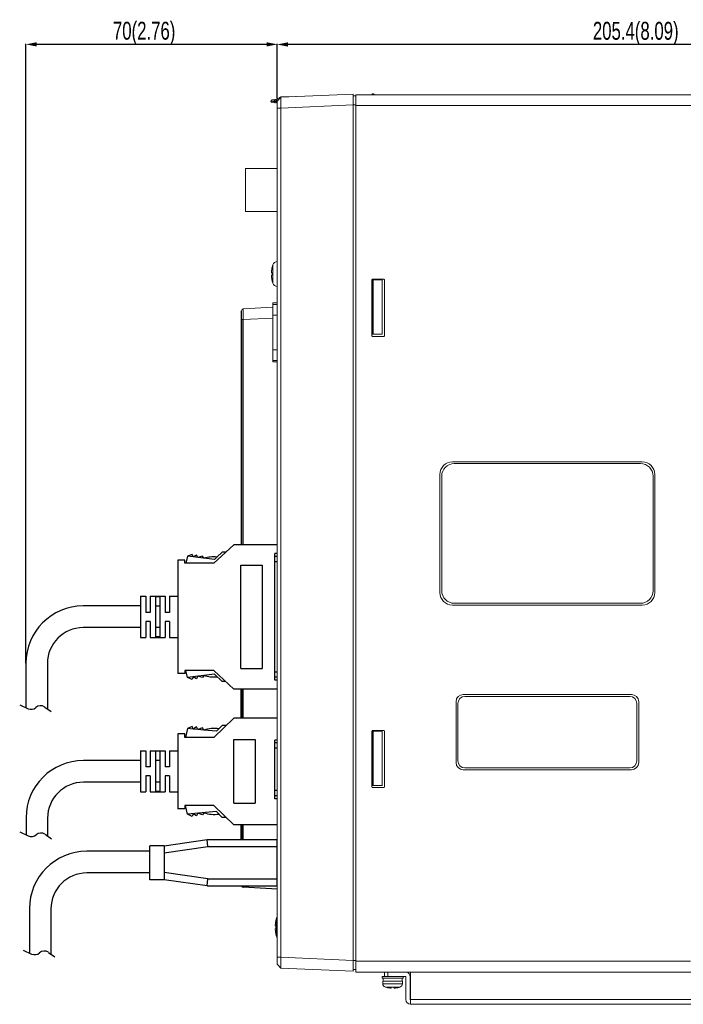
# Model space of a CAD drawing. Header units: millimetres. Extents: x -641 to 119, y -160 to 916.
# Tile 61 of 63: x -263 to -78, y 323 to 598. Entities that reach past the tile are written whole.
import ezdxf

# ---------------------------------------------------------------- set-up
doc = ezdxf.new("R2010")
doc.units = ezdxf.units.MM
doc.header["$LTSCALE"] = 32.67
doc.linetypes.add('CENTER', pattern=[0.6, 0.375, -0.075, 0.075, -0.075])
doc.layers.get('0').update_dxf_attribs({"linetype": 'CONTINUOUS'})
doc.layers.add('02___PRT_ALL_AXES', color=7, linetype='CONTINUOUS')
doc.layers.add('DEFAULT_1', color=7, linetype='CENTER')
doc.styles.get("Standard").update_dxf_attribs({"font": 'txt', "width": 0.7})

msp = doc.modelspace()

# ---------------------------------------------------------------- linework, layer by layer
at = {"color": 7, "linetype": 'Continuous'}
for p, q in [((-261.17, 418.18), (-261.17, 591.15)), ((-193.96, 590.97), (-258.17, 590.97)), ((-190.96, 575.84), (-190.96, 591.15)), ((-190.96, 577.05), (-190.96, 591.12)), ((11.44, 590.94), (-187.96, 590.94)), ((-200.96, 451.23), (-200.96, 516.59)), ((-200.49, 451.23), (-200.49, 514.1)), ((-191.66, 413.38), (-191.66, 448.78)), ((-190.96, 448.78), (-191.66, 448.78)), ((-190.96, 448.76), (-191.66, 448.76)), ((-190.96, 447.95), (-191.66, 447.95)), ((-190.96, 446.48), (-191.66, 446.48)), ((-190.96, 415.67), (-191.66, 415.67)), ((-190.96, 414.2), (-191.66, 414.2)), ((-190.96, 413.4), (-191.66, 413.4)), ((-190.96, 413.38), (-191.66, 413.38)), ((-201.03, 402.83), (-201.03, 410.93)), ((-200.96, 402.83), (-200.96, 410.93)), ((-200.56, 402.83), (-200.56, 410.93)), ((-200.49, 402.83), (-200.49, 410.93)), ((-191.66, 380.25), (-191.66, 396.69)), ((-190.96, 396.69), (-191.66, 396.69)), ((-190.96, 396.67), (-191.66, 396.67)), ((-190.96, 395.87), (-191.66, 395.87)), ((-190.96, 394.4), (-191.66, 394.4)), ((-190.96, 382.55), (-191.66, 382.55)), ((-190.96, 381.08), (-191.66, 381.08)), ((-190.96, 380.27), (-191.66, 380.27)), ((-190.96, 380.25), (-191.66, 380.25)), ((-201.03, 368.93), (-201.03, 373.03)), ((-200.96, 368.93), (-200.96, 373.03)), ((-200.56, 368.93), (-200.56, 373.03)), ((-200.49, 368.93), (-200.49, 373.03)), ((-190.96, 355.06), (-200.49, 355.56))]:
    msp.add_line(p, q, dxfattribs=at)
at = {"color": 7, "linetype": 'Continuous', "lineweight": 0}
for p, q in [((-192.45, 575.44), (-191.14, 575.58)), ((-191.14, 574.61), (-192.45, 574.75)), ((-191.81, 575.19), (-191.81, 575)), ((-191.05, 574.94), (-191.05, 575.26)), ((-190.96, 575.26), (-191.05, 575.26)), ((-190.96, 574.94), (-191.05, 574.94)), ((-190.01, 576.28), (-190.96, 575.79)), ((-190.96, 575.14), (-189.96, 576.18)), ((-190.96, 334.06), (-190.96, 575.79)), ((-189.96, 576.18), (-190.93, 575.17)), ((-185.96, 576.4), (-189.99, 576.29)), ((-189.99, 576.29), (-189.99, 576.29)), ((-189.96, 576.18), (-169.76, 577.06)), ((-189.96, 576.18), (-189.96, 576.18)), ((-185.96, 576.4), (-185.96, 576.35)), ((-169.76, 332.13), (-169.76, 577.06)), ((-169.07, 576.6), (-169.76, 576.63)), ((-169.06, 331.88), (-169.06, 576.88)), ((-169.06, 576.88), (9.22, 576.88)), ((-164.46, 576.88), (-164.46, 577.14)), ((-164.46, 577.14), (-164.16, 577.14)), ((-163.73, 576.88), (-164.16, 577.14)), ((-190.96, 573.18), (-189.96, 573.18)), ((-189.96, 573.18), (-169.76, 574.06)), ((-189.96, 336.01), (-189.96, 573.18)), ((-169.06, 574.1), (-169.76, 574.1)), ((-169.06, 573.88), (-73.04, 573.88)), ((-199.86, 556.28), (-199.86, 544.28)), ((-190.96, 556.28), (-199.86, 556.28)), ((-190.96, 544.28), (-199.86, 544.28)), ((-192.51, 527.12), (-192.48, 527.12)), ((-192.48, 526.54), (-192.51, 526.53)), ((-164.36, 525.38), (-161.26, 525.38)), ((-164.56, 509.58), (-164.56, 525.18)), ((-164.46, 525.2), (-164.46, 510)), ((-164.46, 525.2), (-161.66, 525.2)), ((-164.16, 510), (-164.16, 525.2)), ((-161.66, 510), (-161.66, 525.2)), ((-161.06, 525.18), (-161.06, 509.58)), ((-200.49, 517.09), (-192.19, 517.53)), ((-192.19, 502.29), (-192.19, 518.76)), ((-192.19, 518.76), (-190.96, 518.76)), ((-192.19, 518.74), (-190.96, 518.74)), ((-192.19, 518.35), (-190.96, 518.35)), ((-200.49, 514.1), (-192.19, 514.53)), ((-192.19, 515.38), (-190.96, 515.38)), ((-200.96, 514.1), (-200.49, 514.1)), ((-164.46, 510), (-161.66, 510)), ((-161.26, 509.38), (-164.36, 509.38)), ((-192.19, 505.67), (-190.96, 505.67)), ((-192.19, 502.7), (-190.96, 502.7)), ((-192.19, 502.31), (-190.96, 502.31)), ((-192.19, 502.29), (-190.96, 502.29)), ((-89.06, 474.38), (-142.06, 474.38)), ((-141.56, 473.88), (-89.56, 473.88)), ((-145.56, 470.88), (-145.56, 437.88)), ((-145.06, 438.38), (-145.06, 470.38)), ((-86.06, 470.38), (-86.06, 438.38)), ((-85.56, 437.88), (-85.56, 470.88)), ((-89.56, 434.88), (-141.56, 434.88)), ((-142.06, 434.38), (-89.06, 434.38)), ((-141.06, 407.38), (-141.06, 390.38)), ((-92.06, 409.38), (-139.06, 409.38)), ((-92.56, 408.88), (-138.56, 408.88)), ((-90.06, 390.38), (-90.06, 407.38)), ((-140.56, 406.88), (-140.56, 390.88)), ((-90.56, 390.88), (-90.56, 406.88)), ((-164.56, 383.58), (-164.56, 399.18)), ((-164.46, 399.2), (-164.46, 384)), ((-164.46, 399.2), (-161.66, 399.2)), ((-164.36, 399.38), (-161.26, 399.38)), ((-164.16, 384), (-164.16, 399.2)), ((-161.66, 384), (-161.66, 399.2)), ((-161.06, 399.18), (-161.06, 383.58)), ((-139.06, 388.38), (-92.06, 388.38)), ((-138.56, 388.88), (-92.56, 388.88)), ((-164.46, 384), (-161.66, 384)), ((-161.26, 383.38), (-164.36, 383.38)), ((-190.96, 355.06), (-200.49, 355.56)), ((-190.96, 336.01), (-189.96, 336.01)), ((-189.96, 336.01), (-169.76, 335.13)), ((-190.96, 334.06), (-189.96, 333.01)), ((-190.79, 333.87), (-189.96, 333.01)), ((-189.96, 333.01), (-189.96, 333.01)), ((-189.96, 333.01), (-169.76, 332.13)), ((-169.06, 335.09), (-169.76, 335.09)), ((-169.06, 334.88), (-75.59, 334.88)), ((-169.06, 332.59), (-169.76, 332.56)), ((-169.06, 331.88), (14.44, 331.88)), ((-161.06, 331.88), (-161.06, 330.68)), ((-155.16, 330.68), (-161.06, 330.68)), ((-160.06, 331.88), (-160.06, 330.68)), ((-155.06, 324.18), (-155.06, 330.58)), ((-154.51, 331.88), (-154.51, 331.69)), ((-153.86, 324.08), (-153.86, 330.58)), ((-153.76, 322.88), (-153.76, 331.88)), ((-153.76, 324.08), (-153.86, 324.08)), ((-31.76, 324.18), (-153.76, 324.18)), ((-31.76, 322.88), (-153.76, 322.88))]:
    msp.add_line(p, q, dxfattribs=at)
for centre, radius, start, end in [((-192.41, 575.09), 0.35, 96, 179.292), ((-192.41, 575.1), 0.35, 180.708, 264), ((-191.16, 575.78), 0.2, 276, 0), ((-191.16, 574.42), 0.2, 0.0001, 84), ((-164.36, 525.18), 0.2, 90, 180), ((-161.26, 525.18), 0.2, 0, 90), ((-200.46, 516.59), 0.5, 93, 180), ((-164.36, 509.58), 0.2, 180, 270), ((-161.26, 509.58), 0.2, 270, 0), ((-142.06, 470.88), 3.5, 90, 180), ((-141.56, 470.38), 3.5, 90, 180), ((-89.56, 470.38), 3.5, 0, 90), ((-89.06, 470.88), 3.5, 0, 90), ((-142.06, 437.88), 3.5, 180, 270), ((-141.56, 438.38), 3.5, 180, 270), ((-89.56, 438.38), 3.5, 270, 0), ((-89.06, 437.88), 3.5, 270, 0), ((-139.06, 407.38), 2, 90, 180), ((-138.56, 406.88), 2, 90, 180), ((-92.56, 406.88), 2, 0, 90), ((-92.06, 407.38), 2, 0, 90), ((-164.36, 399.18), 0.2, 90, 180), ((-161.26, 399.18), 0.2, 0, 90), ((-138.56, 390.88), 2, 180, 270), ((-92.56, 390.88), 2, 270, 0), ((-139.06, 390.38), 2, 180, 270), ((-92.06, 390.38), 2, 270, 0), ((-164.36, 383.58), 0.2, 180, 270), ((-161.26, 383.58), 0.2, 270, 0), ((-200.46, 356.06), 0.5, 195.3469, 267.0004), ((-155.16, 330.58), 0.1, 0, 90), ((-155.16, 330.58), 1.3, 0, 72.5073), ((-153.76, 324.18), 1.3, 180, 270), ((-154.01, 324.13), 0.25, 11.6953, 51.9297)]:
    msp.add_arc(centre, radius, start, end, dxfattribs=at)
at = {"color": 7, "linetype": 'Continuous'}
msp.add_arc((-200.46, 356.06), 0.5, 195.3469, 267.0004, dxfattribs=at)
at = {"color": 7, "linetype": 'Continuous', "lineweight": 0}
for points, start_tangent, end_tangent in [([(-192.72, 575.1), (-192.76, 575.1)], (-1, -0.000297), (-0.000281, -1)), ([(-192.72, 575.1), (-192.53, 575.12), (-192.22, 575.15), (-191.81, 575.19)], (0.99467, 0.103107), (0.994672, 0.103094)), ([(-191.81, 575), (-192.22, 575.04), (-192.53, 575.08), (-192.72, 575.1)], (-0.994672, 0.103094), (-0.994675, 0.103066)), ([(-191.51, 575.54), (-191.63, 575.5), (-191.73, 575.42), (-191.79, 575.32), (-191.81, 575.19)], (-0.994517, -0.104573), (0.007741, -0.99997)), ([(-191.51, 574.65), (-191.63, 574.69), (-191.73, 574.77), (-191.79, 574.88), (-191.81, 575)], (-0.994522, 0.104532), (0.007736, 0.99997)), ([(-191.81, 575.19), (-191.7, 575.2), (-191.52, 575.21), (-191.31, 575.23), (-191.05, 575.26)], (0.996258, 0.086425), (0.996261, 0.086396)), ([(-191.05, 574.94), (-191.31, 574.96), (-191.52, 574.98), (-191.7, 574.99), (-191.81, 575)], (-0.996261, 0.086396), (-0.996258, 0.086425)), ([(-191.05, 575.26), (-191.05, 575.34), (-191.05, 575.42), (-191.06, 575.49), (-191.08, 575.54), (-191.11, 575.57), (-191.14, 575.58)], (0.029705, 0.999559), (-0.994524, -0.104504)), ([(-191.14, 574.61), (-191.11, 574.62), (-191.08, 574.65), (-191.06, 574.71), (-191.05, 574.77), (-191.05, 574.85), (-191.05, 574.94)], (0.994529, -0.104459), (-0.029712, 0.999558)), ([(-190.06, 576.07), (-190.05, 576.16), (-190.03, 576.23), (-190.01, 576.27)], (0.108866, 0.994056), (0.509698, 0.860353)), ([(-190.01, 576.27), (-189.99, 576.29)], (0.509698, 0.860353), (0.889292, 0.45734)), ([(-189.96, 573.18), (-189.98, 574.11), (-189.98, 574.94), (-189.98, 575.61), (-189.97, 576.03), (-189.96, 576.18)], (-0.014473, 0.999895), (0.998389, 0.056733)), ([(-192.53, 528.03), (-192.54, 527.95), (-192.55, 527.86), (-192.55, 527.78), (-192.56, 527.7), (-192.57, 527.61), (-192.57, 527.52), (-192.57, 527.43), (-192.57, 527.35), (-192.57, 527.29), (-192.56, 527.24), (-192.56, 527.2), (-192.55, 527.17), (-192.55, 527.15), (-192.54, 527.14), (-192.53, 527.13), (-192.52, 527.12), (-192.51, 527.12)], (-0.130136, -0.991496), (0.997081, -0.076345)), ([(-192.51, 528.12), (-192.53, 528.03), (-192.53, 528.03)], (-0.143343, -0.989673), (-0.130136, -0.991496)), ([(-192.48, 528.32), (-192.51, 528.12)], (-0.165937, -0.986136), (-0.143343, -0.989673)), ([(-192.46, 528.43), (-192.48, 528.32)], (-0.177753, -0.984075), (-0.165937, -0.986136)), ([(-192.44, 528.54), (-192.46, 528.43)], (-0.189808, -0.981821), (-0.177753, -0.984075)), ([(-192.4, 528.76), (-192.44, 528.54)], (-0.214925, -0.97663), (-0.189808, -0.981821)), ([(-192.51, 526.53), (-192.52, 526.53), (-192.53, 526.52), (-192.54, 526.51), (-192.54, 526.5), (-192.55, 526.48), (-192.56, 526.46), (-192.56, 526.43), (-192.57, 526.38), (-192.57, 526.33), (-192.57, 526.26), (-192.57, 526.18), (-192.57, 526.08), (-192.56, 525.99), (-192.56, 525.9), (-192.55, 525.81), (-192.54, 525.72), (-192.53, 525.63), (-192.53, 525.62)], (-0.997081, -0.076345), (0.130134, -0.991496)), ([(-192.53, 525.62), (-192.51, 525.53)], (0.130134, -0.991496), (0.143343, -0.989673)), ([(-192.51, 525.53), (-192.48, 525.33)], (0.143343, -0.989673), (0.165937, -0.986136)), ([(-192.48, 527.12), (-192.44, 527.11), (-192.4, 527.11)], (0.997083, -0.076323), (0.996959, -0.077923)), ([(-192.4, 526.54), (-192.44, 526.54), (-192.48, 526.54)], (-0.996959, -0.077923), (-0.997083, -0.076323)), ([(-192.48, 525.33), (-192.46, 525.22)], (0.165937, -0.986136), (0.177753, -0.984075)), ([(-192.46, 525.22), (-192.44, 525.11)], (0.177753, -0.984075), (0.189808, -0.981821)), ([(-192.4, 527.11), (-192.4, 527.01), (-192.4, 526.92), (-192.4, 526.83)], (-0.028871, -0.999583), (0, -1)), ([(-192.4, 526.83), (-192.4, 526.73), (-192.4, 526.64), (-192.4, 526.54)], (0, -1), (0.028871, -0.999583)), ([(-192.44, 525.11), (-192.4, 524.89)], (0.189808, -0.981821), (0.214925, -0.97663)), ([(-200.49, 514.1), (-200.49, 514.76), (-200.5, 515.4), (-200.5, 515.96), (-200.5, 516.44), (-200.5, 516.8), (-200.49, 517.02), (-200.49, 517.09)], (-0.008682, 0.999962), (0.998071, 0.062077)), ([(-191.48, 345.53), (-191.5, 345.4), (-191.51, 345.3), (-191.51, 345.21), (-191.52, 345.12), (-191.52, 345.04), (-191.52, 344.97), (-191.52, 344.9), (-191.52, 344.84), (-191.51, 344.79), (-191.51, 344.74), (-191.49, 344.7), (-191.48, 344.68), (-191.46, 344.67)], (-0.122435, -0.992477), (0.997081, -0.076345)), ([(-191.46, 344.08), (-191.48, 344.07), (-191.49, 344.05), (-191.51, 344.01), (-191.51, 343.97), (-191.52, 343.91), (-191.52, 343.85), (-191.52, 343.79), (-191.52, 343.71), (-191.52, 343.63), (-191.51, 343.55), (-191.51, 343.45), (-191.5, 343.35), (-191.48, 343.22)], (-0.997081, -0.076345), (0.122436, -0.992476)), ([(-191.46, 345.67), (-191.48, 345.53)], (-0.143343, -0.989673), (-0.122435, -0.992477)), ([(-191.44, 345.83), (-191.46, 345.67)], (-0.160857, -0.986978), (-0.143343, -0.989673)), ([(-191.46, 344.67), (-191.44, 344.67), (-191.43, 344.67)], (0.997081, -0.076345), (0.997083, -0.076324)), ([(-191.43, 344.09), (-191.44, 344.08), (-191.46, 344.08)], (-0.997083, -0.076324), (-0.997081, -0.076345)), ([(-191.42, 345.92), (-191.44, 345.83)], (-0.171801, -0.985132), (-0.160857, -0.986978)), ([(-191.43, 344.67), (-191.41, 344.66), (-191.38, 344.66), (-191.35, 344.66)], (0.997083, -0.076324), (0.996959, -0.077923)), ([(-191.35, 344.09), (-191.38, 344.09), (-191.41, 344.09), (-191.43, 344.09)], (-0.996959, -0.077923), (-0.997083, -0.076324)), ([(-191.41, 345.99), (-191.42, 345.92)], (-0.179101, -0.983831), (-0.171801, -0.985132)), ([(-191.38, 346.14), (-191.41, 345.99)], (-0.195472, -0.980709), (-0.179101, -0.983831)), ([(-191.35, 346.31), (-191.38, 346.16)], (-0.214925, -0.97663), (-0.197359, -0.980331)), ([(-191.38, 346.16), (-191.38, 346.14)], (-0.197359, -0.980331), (-0.195472, -0.980709)), ([(-191.35, 344.66), (-191.35, 344.56), (-191.35, 344.47), (-191.35, 344.38)], (-0.028871, -0.999583), (0, -1)), ([(-191.35, 344.38), (-191.35, 344.28), (-191.35, 344.19), (-191.35, 344.09)], (0, -1), (0.028871, -0.999583)), ([(-191.48, 343.22), (-191.46, 343.08)], (0.122436, -0.992476), (0.143343, -0.989673)), ([(-191.46, 343.08), (-191.44, 342.93)], (0.143343, -0.989673), (0.160857, -0.986978)), ([(-191.44, 342.93), (-191.42, 342.83)], (0.160857, -0.986978), (0.171801, -0.985132)), ([(-191.42, 342.83), (-191.41, 342.76)], (0.171801, -0.985132), (0.179101, -0.983831)), ([(-191.41, 342.76), (-191.38, 342.61)], (0.179101, -0.983831), (0.195472, -0.980709)), ([(-191.38, 342.61), (-191.38, 342.6)], (0.195472, -0.980709), (0.197359, -0.980331)), ([(-191.38, 342.6), (-191.35, 342.44)], (0.197359, -0.980331), (0.214925, -0.97663)), ([(-189.96, 333.01), (-189.98, 333.16), (-189.98, 333.58), (-189.98, 334.25), (-189.97, 335.08), (-189.96, 336.01)], (-0.998342, 0.057562), (0.01459, 0.999894)), ([(-160.67, 327.65), (-160.6, 327.63), (-160.52, 327.61), (-160.45, 327.59)], (0.962297, -0.272003), (0.970533, -0.240968)), ([(-160.45, 327.59), (-160.45, 327.59)], (0.970533, -0.240968), (0.970667, -0.240428)), ([(-160.45, 327.59), (-160.45, 327.59), (-160.37, 327.57), (-160.29, 327.55), (-160.25, 327.54)], (0.970667, -0.240428), (0.977263, -0.21203)), ([(-160.25, 327.54), (-160.24, 327.54)], (0.977263, -0.21203), (0.977713, -0.209947)), ([(-160.24, 327.54), (-160.21, 327.53), (-160.13, 327.52), (-160.05, 327.5)], (0.977713, -0.209947), (0.983121, -0.182955)), ([(-160.05, 327.5), (-159.9, 327.48)], (0.983121, -0.182955), (0.987767, -0.155936)), ([(-159.9, 327.48), (-159.78, 327.46), (-159.67, 327.44), (-159.58, 327.44), (-159.49, 327.43), (-159.41, 327.43), (-159.34, 327.43), (-159.28, 327.43), (-159.22, 327.43), (-159.17, 327.44), (-159.13, 327.45), (-159.1, 327.46), (-159.07, 327.47), (-159.06, 327.48), (-159.05, 327.5)], (0.987767, -0.155936), (0.076864, 0.997042)), ([(-159.05, 327.54), (-159.05, 327.59), (-159.04, 327.65)], (0.077038, 0.997028), (0.079129, 0.996864)), ([(-159.05, 327.5), (-159.05, 327.54), (-159.05, 327.54)], (0.076864, 0.997042), (0.077038, 0.997028)), ([(-159.04, 327.65), (-158.95, 327.64), (-158.86, 327.64), (-158.76, 327.64)], (0.999354, -0.035945), (1, 0)), ([(-158.76, 327.64), (-158.67, 327.64), (-158.58, 327.64), (-158.48, 327.65)], (1, 0), (0.999354, 0.035945)), ([(-158.48, 327.65), (-158.48, 327.63), (-158.48, 327.61), (-158.48, 327.59), (-158.48, 327.57), (-158.48, 327.55), (-158.48, 327.54)], (0.079129, -0.996864), (0.07704, -0.997028)), ([(-158.48, 327.54), (-158.47, 327.53), (-158.47, 327.52), (-158.47, 327.5)], (0.07704, -0.997028), (0.076864, -0.997042)), ([(-158.47, 327.5), (-158.47, 327.49), (-158.45, 327.47), (-158.43, 327.46), (-158.4, 327.45), (-158.36, 327.44), (-158.32, 327.43), (-158.26, 327.43), (-158.19, 327.43), (-158.12, 327.43), (-158.03, 327.43), (-157.95, 327.44), (-157.85, 327.45), (-157.75, 327.46), (-157.62, 327.48)], (0.076864, -0.997042), (0.987767, 0.155936)), ([(-157.62, 327.48), (-157.48, 327.5)], (0.987767, 0.155936), (0.983121, 0.182955)), ([(-157.48, 327.5), (-157.29, 327.54)], (0.983121, 0.182955), (0.977713, 0.209946)), ([(-157.29, 327.54), (-157.28, 327.54), (-157.27, 327.54)], (0.977713, 0.209946), (0.977263, 0.21203)), ([(-157.27, 327.54), (-157.08, 327.59)], (0.977263, 0.21203), (0.970667, 0.240429)), ([(-157.08, 327.59), (-157.07, 327.59)], (0.970667, 0.240429), (0.970533, 0.240969)), ([(-157.07, 327.59), (-156.85, 327.65)], (0.970533, 0.240969), (0.962297, 0.272003))]:
    msp.add_spline(points, degree=3, dxfattribs=dict(at, start_tangent=start_tangent, end_tangent=end_tangent))
for points, start_tangent in [([(-192.4, 528.76), (-192.4, 528.77)], (-0.882072, 0.471115)), ([(-192.4, 524.89), (-192.4, 524.89)], (-0.882072, -0.471115)), ([(-191.35, 346.31), (-191.35, 346.32)], (-0.882072, 0.471115)), ([(-191.35, 342.44), (-191.35, 342.44)], (-0.882072, -0.471115)), ([(-160.67, 327.65), (-160.67, 327.64)], (-0.476794, -0.879015)), ([(-156.85, 327.65), (-156.85, 327.64)], (0.476794, -0.879015))]:
    msp.add_spline(points, degree=3, dxfattribs=dict(at, start_tangent=start_tangent))
msp.add_open_spline([(-200.49, 355.56), (-200.51, 355.56), (-200.47, 355.72), (-200.49, 355.81), (-200.5, 355.9), (-200.5, 355.93)], degree=3, knots=[0, 0, 0, 0, 0.0377862, 0.1486329, 0.1866498, 0.1866498, 0.1866498, 0.1866498], dxfattribs=at)
at = {"color": 7, "linetype": 'ByBlock', "lineweight": 0}
for points in [[(-261.17, 590.97), (-258.17, 590.37), (-258.17, 591.57)], [(-190.96, 590.97), (-193.96, 591.57), (-193.96, 590.37)], [(-190.96, 590.94), (-187.96, 590.34), (-187.96, 591.54)]]:
    msp.add_solid(points, dxfattribs=at)
at = {"layer": '02___PRT_ALL_AXES', "color": 7, "linetype": 'Continuous', "lineweight": 0}
for p, q in [((-192.4, 528.77), (-192.24, 529.4)), ((-192.24, 524.25), (-192.24, 529.4)), ((-190.99, 523.33), (-190.99, 530.33)), ((-192.4, 524.88), (-192.24, 524.25)), ((-191.35, 346.32), (-191.19, 346.95)), ((-191.19, 341.8), (-191.19, 346.95)), ((-191.35, 342.43), (-191.19, 341.8)), ((-161.66, 330.68), (-161.06, 330.68)), ((-161.66, 330.68), (-161.66, 330.18)), ((-161.66, 330.18), (-155.86, 330.18)), ((-161.41, 330.18), (-161.41, 329.38)), ((-156.11, 330.18), (-156.11, 329.38)), ((-155.86, 330.68), (-155.86, 330.18)), ((-161.51, 329.38), (-156.01, 329.38)), ((-161.51, 328.64), (-161.51, 329.38)), ((-161.51, 328.64), (-156.01, 328.64)), ((-160.68, 327.64), (-160.8, 327.68)), ((-160.8, 327.68), (-156.72, 327.68)), ((-156.85, 327.64), (-156.72, 327.68)), ((-156.01, 328.64), (-156.01, 329.38))]:
    msp.add_line(p, q, dxfattribs=at)
for centre, radius, start, end in [((-190.99, 529.03), 1.3, 90, 163.3985), ((-190.99, 524.63), 1.3, 196.6015, 270), ((-189.94, 346.58), 1.3, 141.8183, 163.3985), ((-189.94, 342.18), 1.3, 196.6015, 218.1817), ((-160.51, 328.64), 1, 180, 253.0422), ((-157.01, 328.64), 1, 286.9578, 0)]:
    msp.add_arc(centre, radius, start, end, dxfattribs=at)
at = {"layer": 'DEFAULT_1', "color": 7, "linetype": 'Continuous'}
for p, q in [((-203.15, 451.23), (-208.65, 446.08)), ((-190.96, 451.23), (-203.15, 451.23)), ((-214.72, 448.54), (-216.08, 447.99)), ((-214.49, 447.8), (-214.72, 448.54)), ((-213.55, 448.35), (-214.49, 447.8)), ((-213.14, 447.64), (-213.55, 448.35)), ((-206.34, 449.17), (-207.81, 447.79)), ((-205.35, 449.17), (-206.34, 449.17)), ((-216.75, 446.93), (-218.75, 446.93)), ((-218.75, 446.93), (-218.75, 415.23)), ((-216.75, 446.08), (-216.75, 446.93)), ((-208.65, 446.08), (-216.75, 446.08)), ((-216.08, 447.99), (-216.55, 446.08)), ((-214.49, 447.8), (-216.08, 447.99)), ((-213.14, 447.64), (-214.49, 447.8)), ((-211.84, 448.05), (-213.14, 447.64)), ((-211.49, 447.45), (-213.14, 447.64)), ((-211.49, 447.45), (-211.84, 448.05)), ((-208.54, 447.11), (-211.49, 447.45)), ((-207.81, 447.79), (-208.54, 447.11)), ((-201.15, 445.48), (-195.15, 445.48)), ((-201.15, 416.68), (-201.15, 445.48)), ((-195.15, 445.48), (-195.15, 416.68)), ((-229.15, 436.83), (-229.15, 434.33)), ((-229.15, 436.83), (-227.65, 436.83)), ((-229.15, 436.83), (-227.65, 436.83)), ((-227.65, 436.83), (-227.65, 434.33)), ((-226.45, 436.83), (-226.45, 434.33)), ((-226.45, 436.83), (-224.95, 436.83)), ((-226.45, 436.83), (-224.95, 436.83)), ((-224.95, 436.83), (-223.75, 436.83)), ((-224.95, 436.69), (-224.95, 434.08)), ((-223.75, 436.69), (-224.95, 436.69)), ((-223.75, 436.83), (-222.25, 436.83)), ((-223.75, 436.69), (-223.75, 434.08)), ((-222.25, 436.83), (-222.25, 434.33)), ((-221.05, 436.83), (-221.05, 434.33)), ((-221.05, 436.83), (-218.75, 436.83)), ((-221.05, 436.83), (-218.75, 436.83)), ((-229.19, 434.12), (-245.17, 434.12)), ((-229.15, 434.33), (-229.15, 434.27)), ((-229.15, 434.27), (-229.15, 427.88)), ((-227.65, 434.33), (-227.65, 432.33)), ((-226.45, 432.33), (-227.65, 432.33)), ((-226.45, 434.33), (-226.45, 432.33)), ((-223.75, 434.08), (-224.95, 434.08)), ((-224.95, 434.08), (-224.95, 428.08)), ((-223.75, 434.08), (-223.75, 428.08)), ((-222.25, 434.33), (-222.25, 432.33)), ((-221.05, 432.33), (-222.25, 432.33)), ((-221.05, 434.33), (-221.05, 432.33)), ((-227.65, 429.83), (-227.65, 427.83)), ((-226.45, 429.83), (-227.65, 429.83)), ((-226.45, 429.83), (-226.45, 427.83)), ((-222.25, 429.83), (-222.25, 427.83)), ((-221.05, 429.83), (-222.25, 429.83)), ((-221.05, 429.83), (-221.05, 427.83)), ((-229.19, 428.07), (-245.17, 428.07)), ((-229.15, 427.88), (-229.15, 427.83)), ((-229.15, 427.83), (-229.15, 425.33)), ((-227.65, 427.83), (-227.65, 425.33)), ((-226.45, 427.83), (-226.45, 425.33)), ((-223.75, 428.08), (-224.95, 428.08)), ((-224.95, 428.08), (-224.95, 425.46)), ((-223.75, 428.08), (-223.75, 425.46)), ((-222.25, 427.83), (-222.25, 425.33)), ((-221.05, 427.83), (-221.05, 425.33)), ((-229.15, 425.33), (-227.65, 425.33)), ((-229.15, 425.33), (-227.65, 425.33)), ((-226.45, 425.33), (-224.95, 425.33)), ((-226.45, 425.33), (-224.95, 425.33)), ((-223.75, 425.46), (-224.95, 425.46)), ((-224.95, 425.33), (-223.75, 425.33)), ((-223.75, 425.33), (-222.25, 425.33)), ((-223.75, 425.33), (-222.25, 425.33)), ((-221.05, 425.33), (-218.75, 425.33)), ((-221.05, 425.33), (-218.75, 425.33)), ((-261.17, 418.12), (-261.17, 405.72)), ((-255.17, 418.07), (-255.17, 405.4)), ((-216.75, 415.23), (-218.75, 415.23)), ((-208.65, 416.08), (-216.75, 416.08)), ((-216.75, 416.08), (-216.75, 415.23)), ((-216.08, 414.16), (-216.55, 416.08)), ((-203.15, 410.93), (-208.65, 416.08)), ((-201.15, 416.68), (-195.15, 416.68)), ((-208.54, 415.04), (-216.08, 414.16)), ((-214.72, 413.61), (-216.08, 414.16)), ((-214.49, 414.35), (-214.72, 413.61)), ((-213.55, 413.8), (-214.49, 414.35)), ((-213.14, 414.51), (-213.55, 413.8)), ((-211.84, 414.1), (-213.14, 414.51)), ((-211.49, 414.7), (-211.84, 414.1)), ((-206.34, 412.99), (-208.54, 415.04)), ((-205.35, 412.99), (-206.34, 412.99)), ((-190.96, 410.93), (-203.15, 410.93)), ((-262.9, 406.55), (-260.57, 405.43)), ((-255.88, 405.9), (-254.09, 404.65)), ((-203.15, 402.83), (-208.65, 397.43)), ((-190.96, 402.83), (-203.15, 402.83)), ((-216.08, 399.9), (-216.62, 397.43)), ((-214.73, 400.49), (-216.08, 399.9)), ((-214.48, 399.76), (-216.08, 399.9)), ((-214.48, 399.76), (-214.73, 400.49)), ((-213.56, 400.33), (-214.48, 399.76)), ((-213.13, 399.63), (-214.48, 399.76)), ((-213.13, 399.63), (-213.56, 400.33)), ((-211.84, 400.07), (-213.13, 399.63)), ((-211.48, 399.48), (-213.13, 399.63)), ((-211.48, 399.48), (-211.84, 400.07)), ((-207.99, 399.15), (-211.48, 399.48)), ((-207.27, 399.85), (-207.99, 399.15)), ((-206.34, 400.77), (-207.27, 399.85)), ((-205.25, 400.77), (-206.34, 400.77)), ((-216.75, 398.43), (-218.75, 398.43)), ((-218.75, 398.43), (-218.75, 377.43)), ((-216.75, 397.43), (-216.75, 398.43)), ((-208.65, 397.43), (-216.75, 397.43)), ((-203.15, 396.83), (-197.15, 396.83)), ((-203.15, 379.03), (-203.15, 396.83)), ((-197.15, 396.83), (-197.15, 379.03)), ((-229.15, 393.68), (-227.65, 393.68)), ((-229.15, 393.68), (-229.15, 391.18)), ((-229.15, 393.68), (-227.65, 393.68)), ((-227.65, 393.68), (-227.65, 391.18)), ((-226.45, 393.68), (-226.45, 391.18)), ((-226.45, 393.68), (-224.95, 393.68)), ((-226.45, 393.68), (-224.95, 393.68)), ((-224.95, 393.68), (-223.75, 393.68)), ((-223.75, 393.54), (-224.95, 393.54)), ((-224.95, 393.54), (-224.95, 390.93)), ((-223.75, 393.68), (-222.25, 393.68)), ((-223.75, 393.54), (-223.75, 390.93)), ((-222.25, 393.68), (-222.25, 391.18)), ((-221.05, 393.68), (-218.75, 393.68)), ((-221.05, 393.68), (-218.75, 393.68)), ((-221.05, 393.68), (-221.05, 391.18)), ((-229.14, 390.95), (-245.12, 390.95)), ((-229.15, 391.18), (-229.15, 384.68)), ((-227.65, 391.18), (-227.65, 389.18)), ((-226.45, 391.18), (-226.45, 389.18)), ((-224.95, 390.93), (-224.95, 384.93)), ((-223.75, 390.93), (-224.95, 390.93)), ((-223.75, 390.93), (-223.75, 384.93)), ((-222.25, 391.18), (-222.25, 389.18)), ((-221.05, 391.18), (-221.05, 389.18)), ((-226.45, 389.18), (-227.65, 389.18)), ((-221.05, 389.18), (-222.25, 389.18)), ((-226.45, 386.68), (-227.65, 386.68)), ((-227.65, 386.68), (-227.65, 384.68)), ((-226.45, 386.68), (-226.45, 384.68)), ((-221.05, 386.68), (-222.25, 386.68)), ((-222.25, 386.68), (-222.25, 384.68)), ((-221.05, 386.68), (-221.05, 384.68)), ((-229.14, 384.9), (-245.12, 384.9)), ((-229.15, 384.68), (-229.15, 382.18)), ((-227.65, 384.68), (-227.65, 382.18)), ((-226.45, 384.68), (-226.45, 382.18)), ((-223.75, 384.93), (-224.95, 384.93)), ((-224.95, 384.93), (-224.95, 382.31)), ((-223.75, 382.31), (-224.95, 382.31)), ((-223.75, 384.93), (-223.75, 382.31)), ((-222.25, 384.68), (-222.25, 382.18)), ((-221.05, 384.68), (-221.05, 382.18)), ((-229.15, 382.18), (-227.65, 382.18)), ((-229.15, 382.18), (-227.65, 382.18)), ((-226.45, 382.18), (-224.95, 382.18)), ((-226.45, 382.18), (-224.95, 382.18)), ((-224.95, 382.18), (-223.75, 382.18)), ((-223.75, 382.18), (-222.25, 382.18)), ((-223.75, 382.18), (-222.25, 382.18)), ((-221.05, 382.18), (-218.75, 382.18)), ((-221.05, 382.18), (-218.75, 382.18)), ((-216.75, 377.43), (-218.75, 377.43)), ((-208.65, 378.43), (-216.75, 378.43)), ((-216.75, 378.43), (-216.75, 377.43)), ((-216.08, 375.95), (-216.62, 378.43)), ((-203.15, 373.03), (-208.65, 378.43)), ((-203.15, 379.03), (-197.15, 379.03)), ((-261.12, 374.95), (-261.12, 370.18)), ((-255.12, 374.9), (-255.12, 369.86)), ((-207.99, 376.7), (-216.08, 375.95)), ((-214.73, 375.36), (-216.08, 375.95)), ((-214.48, 376.1), (-214.73, 375.36)), ((-213.56, 375.53), (-214.48, 376.1)), ((-213.13, 376.22), (-213.56, 375.53)), ((-211.84, 375.78), (-213.13, 376.22)), ((-211.48, 376.37), (-211.84, 375.78)), ((-206.34, 375.09), (-207.99, 376.7)), ((-205.25, 375.09), (-206.34, 375.09)), ((-190.96, 373.03), (-203.15, 373.03)), ((-262.85, 371.01), (-260.51, 369.89)), ((-255.83, 370.36), (-254.04, 369.11)), ((-222.56, 367.18), (-210.56, 368.93)), ((-210.41, 366.93), (-210.56, 368.93)), ((-210.56, 368.93), (-190.96, 368.93)), ((-190.96, 355.93), (-190.96, 368.93)), ((-226.56, 357.68), (-226.56, 367.18)), ((-222.56, 367.18), (-226.56, 367.18)), ((-222.56, 367.18), (-222.56, 357.68)), ((-222.56, 365.15), (-210.41, 366.93)), ((-210.41, 366.93), (-190.96, 366.93)), ((-226.56, 365.61), (-244.17, 365.61)), ((-226.56, 359.56), (-244.17, 359.56)), ((-222.56, 357.68), (-226.56, 357.68)), ((-210.41, 357.93), (-222.56, 359.7)), ((-210.56, 355.93), (-222.56, 357.68)), ((-210.56, 355.93), (-210.41, 357.93)), ((-210.41, 357.93), (-190.96, 357.93)), ((-210.56, 355.93), (-190.96, 355.93)), ((-260.17, 349.61), (-260.17, 337.21)), ((-254.17, 349.56), (-254.17, 336.89)), ((-261.9, 338.04), (-259.56, 336.92)), ((-254.88, 337.39), (-253.09, 336.14))]:
    msp.add_line(p, q, dxfattribs=at)
for centre, radius, start, end in [((-208.79, 438.25), 9.59, 84.1649, 106.3689), ((-245.17, 418.12), 16, 90, 180), ((-245.17, 418.07), 10, 90, 180), ((-208.79, 423.9), 9.59, 253.6311, 275.8351), ((-259.7, 407.24), 2, 244.4626, 311.9494), ((-257.03, 404.26), 2, 55.008, 131.9494), ((-208.54, 390.34), 9.59, 82.3971, 107.8291), ((-245.12, 374.95), 16, 90, 180), ((-245.12, 374.9), 10, 90, 180), ((-208.54, 385.51), 9.59, 252.1709, 277.6029), ((-259.65, 371.7), 2, 244.4626, 311.9494), ((-256.98, 368.72), 2, 55.008, 131.9494), ((-244.17, 349.61), 16, 90, 180), ((-244.17, 349.56), 10, 90, 180), ((-258.7, 338.73), 2, 244.4626, 311.9494), ((-256.03, 335.76), 2, 55.008, 131.9494)]:
    msp.add_arc(centre, radius, start, end, dxfattribs=at)

# ---------------------------------------------------------------- texts
at = {"color": 7, "lineweight": 0, "width": 0.7}
for s, p in [('70(2.76)', (-236.86, 592.28)), ('205.4(8.09)', (-102.85, 592.25))]:
    msp.add_text(s, height=5, dxfattribs=at).set_placement(p)

doc.saveas('drawing.dxf')
